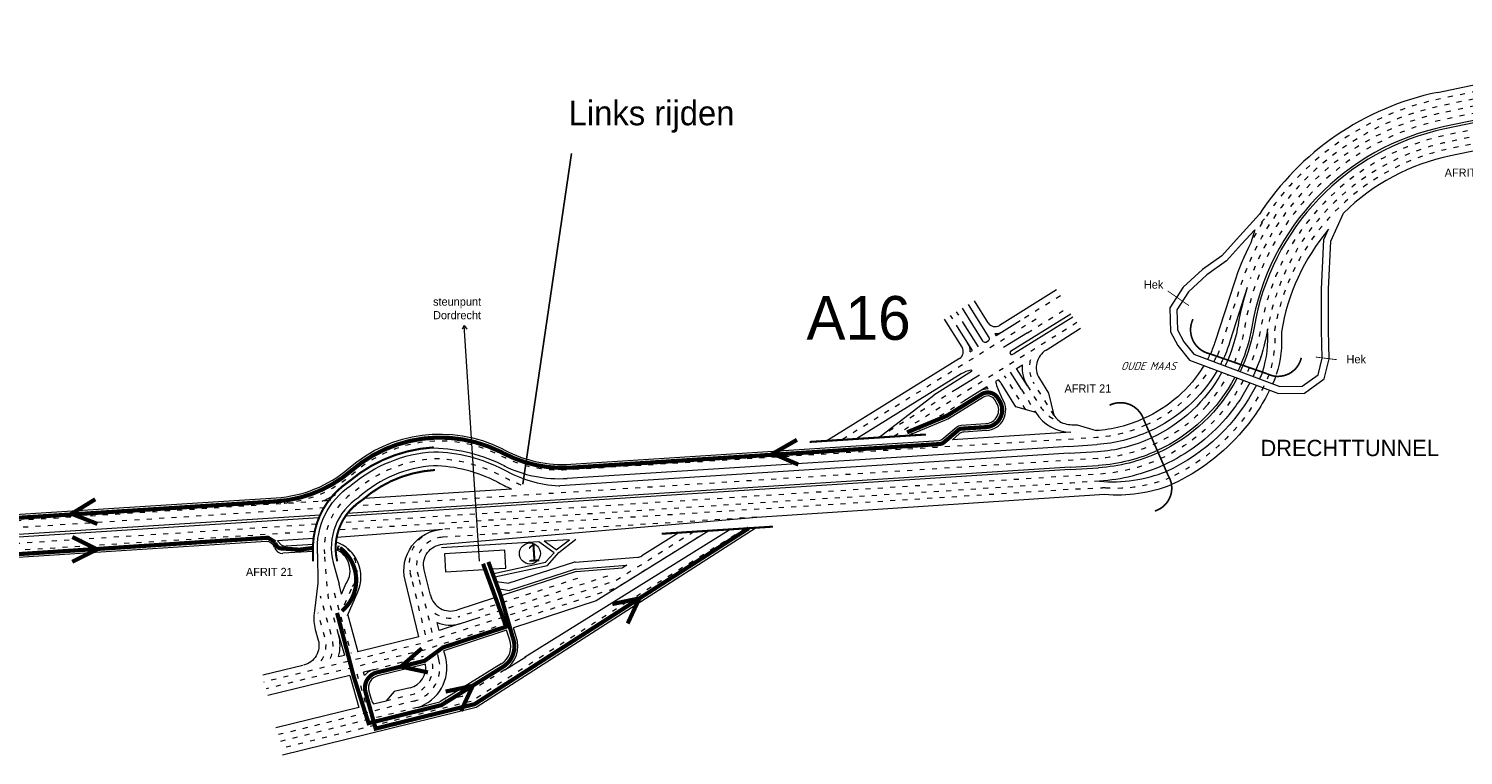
# Model space of a CAD drawing. Header units: metres. Extents: x 534 to 2089, y -2348 to -1299.
# Tile 4 of 6: x 1453 to 1800, y -1538 to -1362. Entities that reach past the tile are written whole.
import ezdxf
from ezdxf.enums import TextEntityAlignment as Align

# ---------------------------------------------------------------- set-up
doc = ezdxf.new("R2010")
doc.units = ezdxf.units.M
doc.linetypes.add('ACAD_ISO03W100', pattern=[30, 12, -18])
doc.layers.get('0').update_dxf_attribs({"lineweight": 0})
for name, color, linetype, lineweight in [('deelstrepen', 8, 'ACAD_ISO03W100', 0), ('HEKTO', 7, 'Continuous', 0), ('Kunstwerk', 7, 'Continuous', 0), ('RW-MARK', 7, 'Continuous', 0), ('Spoorweg solid', 7, 'Continuous', 0), ('Strooi NIET', 10, 'Continuous', 0), ('Strooi WEL', 90, 'Continuous', 0), ('Text', 7, 'Continuous', 0)]:
    doc.layers.add(name, color=color, linetype=linetype, lineweight=lineweight)
doc.styles.add('ISO25C', font='ISO', dxfattribs={"oblique": 20, "height": 2.5})
doc.dimstyles.get("Standard").update_dxf_attribs({"dimtxt": 0.18, "dimasz": 0.18, "dimexe": 0.18, "dimexo": 0.0625, "dimgap": 0.09, "dimtad": 0, "dimtih": 1, "dimtoh": 1, "dimdec": 4, "dimzin": 0, "dimdsep": 46, "dimtxsty": 'Standard', "dimcen": 0.09, "dimadec": 0, "dimazin": 0, "dimtfac": 1, "dimtdec": 4, "dimtofl": 0, "dimtmove": 0, "dimatfit": 3, "dimfxl": 1, "dimtolj": 1, "dimtzin": 0, "dimarcsym": 0})

msp = doc.modelspace()

# ---------------------------------------------------------------- linework, layer by layer
msp.add_line((1561.93, -1490.78), (1558.27, -1433.66))
for points in [[(1750.75, -1406.7), (1745.18, -1412.83), (1741.62, -1416.75), (1736.94, -1420.06), (1732.28, -1424.38), (1729.03, -1429.42), (1729.24, -1435.2), (1731.02, -1438.54), (1733.81, -1442.03), (1755.36, -1450.14), (1761.67, -1450.09), (1766.44, -1446.59), (1767.66, -1441.76), (1767.49, -1434.81), (1767.49, -1424.89), (1768.04, -1413.25), (1771.09, -1406.42)], [(1752.01, -1407.85), (1751.21, -1408.72)], [(1749.62, -1410.47), (1746.44, -1413.97), (1742.76, -1418.03), (1738.01, -1421.38), (1733.59, -1425.48), (1730.75, -1429.89), (1730.93, -1434.74), (1732.45, -1437.6), (1734.85, -1440.6), (1755.66, -1448.44), (1761.11, -1448.4), (1764.94, -1445.58), (1765.96, -1441.57), (1765.79, -1434.83), (1765.79, -1424.85), (1766.36, -1412.85), (1767.48, -1410.33)]]:
    msp.add_lwpolyline(points)
at = {"color": 1, "const_width": 0.2}
for points in [[(1733.69, -1428.85), (1728.56, -1425.3)], [(1764.36, -1441.3), (1769.57, -1441.96)]]:
    msp.add_lwpolyline(points, dxfattribs=at)
at = {"const_width": 0.2}
for points in [[(1734.85, -1440.6), (1755.66, -1448.44)], [(1755.07, -1450.03), (1733.81, -1442.03)]]:
    msp.add_lwpolyline(points, dxfattribs=at)
at = {"layer": 'deelstrepen', "linetype": 'ACAD_ISO03W100', "ltscale": 0.1}
for p, q in [((1702.56, -1426.49), (1692.82, -1432.54)), ((1679.54, -1433.73), (1677.43, -1430.34)), ((1694.61, -1435.42), (1704.27, -1429.42)), ((1696.71, -1432.12), (1649.66, -1461.37)), ((1706.59, -1432.96), (1662.19, -1460.57)), ((1678.09, -1434.63), (1675.98, -1431.23)), ((1694.2, -1454.09), (1689.08, -1445.85)), ((1677.37, -1449.13), (1658.61, -1460.79)), ((1693.16, -1449.2), (1696.62, -1454.77)), ((1665.77, -1460.34), (1679.16, -1452.01)), ((1525.86, -1476.09), (1407.28, -1483.69)), ((1524.51, -1477.87), (1407.38, -1485.38)), ((1522.5, -1481.83), (1407.63, -1489.19)), ((1629.08, -1480.09), (1552.73, -1484.99)), ((1626.41, -1482.81), (1597.65, -1500.69)), ((1522.05, -1483.55), (1407.74, -1490.88)), ((1585.68, -1494.94), (1556.74, -1504.28)), ((1592.97, -1494.37), (1562.08, -1504.34)), ((1526.79, -1498.46), (1530.86, -1513.06)), ((1597.65, -1500.69), (1559.95, -1524.71)), ((1536.32, -1517.04), (1548.42, -1513.79)), ((1568.08, -1517.07), (1557.73, -1523.51)), ((1532.28, -1518.02), (1534.5, -1525.75)), ((1557.73, -1523.51), (1552.38, -1524.84)), ((1546.94, -1526.18), (1513.45, -1534.49)), ((1559.95, -1524.71), (1513.86, -1536.14))]:
    msp.add_line(p, q, dxfattribs=at)
at = {"layer": 'deelstrepen', "linetype": 'ACAD_ISO03W100', "ltscale": 0.1, "flags": 128}
for points in [[(1881.89, -1362.17), (1794.52, -1380.51, 0.269012), (1746.21, -1423.96), (1741.67, -1437.99, -0.02685), (1740.32, -1441.52)], [(1882.24, -1363.83), (1794.87, -1382.17, 0.259154), (1748.55, -1422.3)], [(1882.59, -1365.48), (1795.22, -1383.82, 0.30868), (1747.25, -1433.77, -0.069689), (1744.04, -1443.98)], [(1883.37, -1369.22), (1796, -1387.56, 0.30868), (1751.07, -1434.34, -0.068588), (1747.61, -1445.41, -0.068588)], [(1883.72, -1370.88), (1796.35, -1389.22, 0.30868), (1752.73, -1434.64, -0.057837), (1749.9, -1444.41, -0.057837)], [(1821.05, -1373.2), (1794.17, -1378.84, 0.226598), (1748.68, -1413.61)], [(1884.07, -1372.54), (1796.7, -1390.87, 0.30868), (1754.39, -1434.93, -0.097645), (1753.16, -1445.27)], [(1746.85, -1446.94, -0.05951), (1741.17, -1455.25, -0.199736), (1711.91, -1469.69), (1705.04, -1470.13), (1528.56, -1481.44)], [(1753.08, -1445.57, -0.077339), (1745.47, -1458.04, -0.110433), (1728.96, -1470.56)], [(1694.6, -1448.3), (1697.52, -1453.01, 0.184298), (1703.2, -1457.33, 0.184298)], [(1737.94, -1453.12, -0.196541), (1711.68, -1465.88), (1710.19, -1465.97), (1703.36, -1466.41), (1531.61, -1477.42)], [(1723.31, -1457.76, -0.092739), (1711.34, -1460.8), (1704.47, -1461.25), (1583.04, -1468.66, -0.137459), (1567.21, -1465.3, 0.309415), (1531.42, -1469.53, -0.164942), (1513.6, -1476.87)], [(1572.06, -1472.32, -0.041597), (1567.13, -1470.04, 0.113154), (1551, -1465.93, 0.164107), (1532.03, -1473.64), (1531.8, -1473.81, 0.275915), (1524.43, -1488.94, 0.275915)], [(1713.45, -1472.97, -0.007197), (1712.14, -1473.07), (1705.25, -1473.38), (1553, -1483.01)], [(1527.82, -1508.5), (1525.59, -1500.46, -0.046568), (1525.26, -1498.63), (1524.43, -1488.94)], [(1525.86, -1514.36, 0.167786), (1526.19, -1508.95), (1523.49, -1499.27)], [(1523.64, -1514.9, 0.2213), (1524.55, -1509.41), (1522.84, -1503.26)], [(1539.33, -1524.57), (1545.54, -1523.05, 0.414214), (1550.45, -1514.95), (1550.07, -1513.35)]]:
    msp.add_lwpolyline(points, format="xyb", dxfattribs=at)
at = {"layer": 'deelstrepen', "linetype": 'ACAD_ISO03W100', "ltscale": 0.1}
for points in [[(1738.91, -1443.94, -0.158929), (1723.31, -1457.76)], [(1740.29, -1441.32, -0.009271), (1739.74, -1442.44, -0.009271)], [(1744.04, -1443.98, -0.000513), (1744, -1444.05, -0.000513)], [(1743.23, -1445.57, -0.059951), (1737.94, -1453.12)], [(1548.88, -1508.6), (1545.48, -1494.73), (1545.16, -1493.41, -0.390521), (1550.67, -1483.44, -0.390521)], [(1550.52, -1508.07), (1547.22, -1494.56), (1546.9, -1493.24, -0.466721), (1552.98, -1484.97)], [(1529.29, -1501.31), (1531.21, -1496.92, 0.443346), (1528.19, -1486.49)], [(1545.94, -1524.7, 0.414214), (1552.11, -1514.54), (1551.71, -1512.91)]]:
    msp.add_lwpolyline(points, format="xyb", dxfattribs=at)
at = {"layer": 'deelstrepen', "linetype": 'ByBlock', "ltscale": 0.1, "flags": 128}
for points in [[(1749.9, -1444.41, -0.00986), (1749.2, -1446, -0.00986)], [(1748.44, -1447.54, -0.059384), (1742.6, -1456.2, -0.10769), (1727.56, -1467.47)], [(1750.03, -1448.14, -0.169464), (1728.24, -1469.03)], [(1751.5, -1444.97, -0.009727), (1750.78, -1446.6, -0.009727)], [(1754.65, -1446.22, -0.008767), (1753.96, -1447.8, -0.008767)], [(1753.22, -1449.34, -0.059818), (1746.77, -1459.13, -0.110433), (1729.67, -1472.11)]]:
    msp.add_lwpolyline(points, format="xyb", dxfattribs=at)
at = {"layer": 'deelstrepen', "linetype": 'ACAD_ISO03W100', "ltscale": 0.1, "flags": 128}
for points in [[(1701.02, -1455.41), (1696.04, -1447.41)], [(1712.03, -1471.38), (1705.15, -1471.82), (1527.62, -1483.2)], [(1613.85, -1483.62), (1594.89, -1495.54), (1547.74, -1510.75), (1509.76, -1520.04)], [(1617.46, -1483.39), (1595.21, -1497.21), (1548.2, -1512.38), (1510.29, -1521.66)], [(1546.48, -1524.55), (1513.05, -1532.84)]]:
    msp.add_lwpolyline(points, dxfattribs=at)
at = {"layer": 'deelstrepen', "linetype": 'ACAD_ISO03W100', "ltscale": 0.1}
for centre, radius, start, end in [((1701.73, -1443.87), 6.7, 163.6, 211.8681), ((1715.85, -1437.26), 35.79, 266.164, 291.4916), ((1554.92, -1497.84), 6.7, 235.4765, 289.9752)]:
    msp.add_arc(centre, radius, start, end, dxfattribs=at)
at = {"layer": 'HEKTO'}
for p, q in [((1711.23, -1459.13), (1711.23, -1459.13)), ((1711.34, -1460.8), (1711.34, -1460.8)), ((1711.45, -1462.5), (1711.45, -1462.5)), ((1711.56, -1464.19), (1711.57, -1464.19)), ((1711.67, -1465.88), (1711.68, -1465.88)), ((1711.78, -1467.57), (1711.79, -1467.57)), ((1711.82, -1468.14), (1711.83, -1468.13))]:
    msp.add_line(p, q, dxfattribs=at)
at = {"layer": 'Kunstwerk'}
for points, const_width in [([(1734.68, -1432.12, 0.479665), (1738.65, -1440.49), (1752.65, -1445.37, 0.487821), (1760.89, -1441.49)], 0.4), ([(1725.46, -1478.6, 0.487821), (1728.7, -1470.08), (1722.76, -1456.49, 0.458083), (1714.48, -1452.97)], 0.4), ([(1550.83, -1463.19, 0.162011), (1530.45, -1471.38), (1530.05, -1471.68, 0.261402), (1521.65, -1488.44), (1521.66, -1490.8)], 0.5), ([(1551.16, -1468.67, 0.167113), (1533.56, -1475.95, 0.324427), (1527.51, -1490.8, 0.324427)], 0.5)]:
    msp.add_lwpolyline(points, format="xyb", dxfattribs=dict(at, const_width=const_width))
at = {"layer": 'Kunstwerk', "const_width": 0.5}
for points in [[(1670, -1460.07), (1641.86, -1461.87)], [(1632.97, -1482.39), (1606.07, -1484.12)]]:
    msp.add_lwpolyline(points, dxfattribs=at)
at = {"layer": 'RW-MARK'}
for p, q in [((1882.93, -1367.14), (1795.56, -1385.48)), ((1883.05, -1367.7), (1795.68, -1386.03)), ((1701.66, -1425.04), (1687.83, -1433.64)), ((1747.81, -1424.47), (1743.67, -1437.28)), ((1683.89, -1437.5), (1678.87, -1429.44)), ((1685.33, -1436.61), (1680.31, -1428.54)), ((1685.08, -1433), (1681.75, -1427.65)), ((1705.12, -1430.88), (1690.52, -1439.96)), ((1558.27, -1433.66), (1557.76, -1434.59)), ((1561.93, -1490.78), (1558.27, -1433.66)), ((1558.27, -1433.66), (1558.88, -1434.52)), ((1678.76, -1438.92), (1674.54, -1432.13)), ((1682.71, -1438.83), (1679.54, -1433.73)), ((1692.82, -1432.54), (1687.03, -1436.14)), ((1705.55, -1431.62), (1691.53, -1440.33)), ((1699.09, -1439.62), (1707.44, -1434.34)), ((1681.26, -1439.72), (1678.09, -1434.63)), ((1684.57, -1437.67), (1685.17, -1437.3)), ((1686.72, -1435.64), (1687.03, -1436.14)), ((1694.61, -1435.42), (1688.82, -1439.02)), ((1680.76, -1440.03), (1681.26, -1439.72)), ((1678.12, -1441.68), (1646.07, -1461.6)), ((1691.96, -1444.06), (1693.36, -1443.19)), ((1694.6, -1448.3), (1691.96, -1444.06)), ((1678.56, -1445.4), (1653.24, -1461.14)), ((1681.05, -1444.84), (1671.9, -1450.53)), ((1682.95, -1445.66), (1677.37, -1449.13)), ((1687.56, -1446.79), (1686.9, -1447.2)), ((1691.77, -1453.4), (1688.2, -1447.65)), ((1693.16, -1449.2), (1690.52, -1444.95)), ((1658.61, -1460.79), (1671.9, -1450.53)), ((1683.05, -1449.6), (1679.16, -1452.01)), ((1684.75, -1448.54), (1683.05, -1449.6)), ((1685.06, -1449.04), (1684.75, -1448.54)), ((1688.59, -1451.5), (1687.47, -1449.1)), ((1696.62, -1454.77), (1691.77, -1453.4)), ((1705.14, -1459.49), (1676.43, -1461.33)), ((1678.06, -1459.94), (1676.43, -1461.33)), ((1684.66, -1459.13), (1679.23, -1459.47)), ((1704.58, -1462.94), (1583.15, -1470.72)), ((1704.58, -1462.95), (1711.41, -1462.51)), ((1704.94, -1468.58), (1529.51, -1479.82)), ((1704.91, -1468.01), (1529.94, -1479.22)), ((1704.91, -1468.02), (1711.74, -1467.58)), ((1704.94, -1468.58), (1711.77, -1468.14)), ((1569.73, -1473.28), (1534, -1475.57)), ((1525.86, -1476.09), (1523.82, -1476.22)), ((1523.34, -1479.65), (1407.49, -1487.07)), ((1523.08, -1480.23), (1407.53, -1487.64)), ((1628.89, -1482.65), (1561.11, -1526.18)), ((1510.27, -1486.01), (1407.84, -1492.57)), ((1521.76, -1485.27), (1513.07, -1485.83)), ((1513.07, -1485.83), (1513.95, -1486.79)), ((1527.37, -1484.91), (1553, -1483.01)), ((1576.27, -1486.03), (1552.71, -1487.54)), ((1622.83, -1483.04), (1572.84, -1514.12)), ((1579.99, -1488.7), (1576.27, -1486.03)), ((1583.75, -1485.55), (1577.61, -1485.94)), ((1580.49, -1488.01), (1577.61, -1485.94)), ((1580.49, -1488.01), (1583.75, -1485.55)), ((1581.19, -1488.62), (1585.3, -1485.45)), ((1617.46, -1483.39), (1590.15, -1500.36)), ((1610.29, -1483.84), (1601.21, -1489.5)), ((1521.65, -1488.44), (1514.34, -1488.85)), ((1521.64, -1486.74), (1515.15, -1487.1)), ((1568.05, -1488.07), (1553.44, -1489.01)), ((1553.44, -1489.01), (1553.72, -1493.36)), ((1568.33, -1492.42), (1568.05, -1488.07)), ((1577.96, -1491.01), (1579.99, -1488.7)), ((1578.42, -1491.78), (1581.19, -1488.62)), ((1585.14, -1490.98), (1600.31, -1489.79)), ((1526.49, -1491.06), (1527.96, -1496.34)), ((1553.72, -1493.36), (1563.05, -1492.76)), ((1565.59, -1499.69), (1563.05, -1492.76)), ((1564.98, -1492.64), (1568.33, -1492.42)), ((1565.38, -1493.73), (1564.98, -1492.64)), ((1565.38, -1493.73), (1577.96, -1491.01)), ((1565.67, -1494.53), (1578.42, -1491.78)), ((1585.35, -1493.27), (1567.34, -1499.08)), ((1584.68, -1491.07), (1569.03, -1496.12)), ((1585.17, -1492.7), (1569.17, -1497.86)), ((1585.3, -1492.67), (1597.65, -1491.7)), ((1585.35, -1493.27), (1596.55, -1492.39)), ((1597.59, -1491.74), (1596.55, -1492.39)), ((1528.57, -1498.72), (1527.96, -1496.34)), ((1528.57, -1498.72), (1529.7, -1496.12)), ((1566.08, -1495.66), (1565.67, -1494.53)), ((1566.08, -1495.66), (1569.03, -1496.12)), ((1565.58, -1499.65), (1556.45, -1502.6)), ((1567.34, -1499.08), (1566.75, -1497.48)), ((1566.75, -1497.48), (1569.17, -1497.86)), ((1530.05, -1503.83), (1532.52, -1512.73)), ((1590.15, -1500.36), (1570.21, -1506.93)), ((1557.13, -1505.94), (1552.15, -1507.55)), ((1557.13, -1505.94), (1562.08, -1504.34)), ((1570.84, -1509.08), (1570.21, -1506.93)), ((1527.82, -1508.5), (1529.23, -1513.53)), ((1547.28, -1509.12), (1532.52, -1512.73)), ((1568.45, -1507.5), (1553.35, -1512.47)), ((1569.24, -1509.66), (1568.45, -1507.5)), ((1527.82, -1513.88), (1529.23, -1513.53)), ((1568.08, -1517.07), (1573.13, -1513.94)), ((1519.14, -1516), (1509.48, -1518.37)), ((1536.32, -1517.04), (1533.89, -1517.63)), ((1534.12, -1518.46), (1533.89, -1517.63)), ((1548.88, -1515.71), (1537.35, -1518.53)), ((1567.19, -1515.63), (1552.38, -1524.84)), ((1530.59, -1518.44), (1510.69, -1523.3)), ((1530.59, -1518.44), (1532.75, -1526.19)), ((1535.17, -1522.25), (1535.65, -1523.98)), ((1536.25, -1525.33), (1539.33, -1524.57)), ((1541.3, -1522.33), (1539.33, -1524.57)), ((1545.13, -1521.4), (1541.3, -1522.33)), ((1532.75, -1526.19), (1512.63, -1531.14)), ((1561.11, -1526.18), (1514.27, -1537.79)), ((1546.94, -1526.18), (1552.38, -1524.84))]:
    msp.add_line(p, q, dxfattribs=at)
for points in [[(1793.83, -1377.2), (1820.7, -1371.55, 0.431417), (1826.06, -1361.76)], [(1793.83, -1377.2, 0.1994), (1750.75, -1406.7)], [(1795.56, -1385.48, 0.30868), (1748.9, -1434.08, -0.058853), (1746.25, -1443.14, -0.058853)], [(1795.68, -1386.03, 0.30868), (1749.45, -1434.18, -0.058565), (1746.78, -1443.33, -0.058565)], [(1797.05, -1392.54, 0.14305), (1771.09, -1406.42, 0.14305)], [(1810.94, -1401.72), (1813.47, -1395.14, 0.594516), (1811.19, -1392.46), (1809.74, -1392.76, -0.141893), (1808.63, -1392.68), (1804.76, -1391.24, 0.141893), (1803.65, -1391.15), (1797.05, -1392.54)], [(1749.62, -1410.47), (1748.68, -1413.61, 0.040116), (1744.62, -1423.44), (1740.04, -1437.52, -0.024392), (1738.88, -1440.57)], [(1767.48, -1410.33, 0.132702), (1756.07, -1435.21, -0.097645), (1754.83, -1445.55)], [(1747.81, -1424.47, 0.036742), (1745.61, -1433.47)], [(1745.61, -1433.47, -0.060732), (1743.07, -1442.03, -0.060732)], [(1743.67, -1437.28, -0.031757), (1742.1, -1441.69, -0.031757)], [(1699.09, -1439.62, 0.414214), (1697.48, -1446.51), (1699.69, -1450.06), (1701.02, -1455.41, 0.148246), (1703.2, -1457.33, 0.087618), (1706.66, -1457.71), (1711.2, -1459.12)], [(1584.02, -1467.26), (1673.26, -1461.54, 0.161391), (1673.84, -1461.3), (1677.39, -1458.28, -0.161391), (1678.56, -1457.81), (1684.55, -1457.43, 0.566933), (1687.14, -1452.39), (1686.7, -1451.68, 0.414214), (1683.95, -1451.04)], [(1722.66, -1456.21, -0.093174), (1711.23, -1459.13)], [(1421.8, -1481.24), (1473.46, -1477.93), (1512.69, -1475.42, 0.162631), (1530.3, -1468.25, -0.303292), (1567.33, -1463.45), (1568.1, -1463.85, 0.138323), (1584.02, -1467.26)], [(1704.69, -1464.63), (1711.52, -1464.19, 0.092343), (1724.62, -1460.87)], [(1723.99, -1459.31, -0.092532), (1711.45, -1462.5)], [(1522.75, -1488.94, -0.268455), (1530.76, -1472.4), (1530.98, -1472.29, -0.162178), (1550.89, -1464.24, -0.113154), (1567.76, -1468.53, 0.114023), (1581.14, -1472.53, 0.031814), (1581.4, -1472.53)], [(1726.03, -1463.97, -0.092012), (1711.79, -1467.57)], [(1726.26, -1464.49, -0.091962), (1711.83, -1468.13)], [(1550.81, -1467.63, 0.166548), (1532.84, -1475.2), (1532.72, -1475.32, 0.323143), (1526.49, -1491.06)], [(1530.01, -1503.91), (1532.5, -1498.21, 0.436761), (1527.2, -1486.08)], [(1547.28, -1509.12), (1543.92, -1495.37, -0.466974), (1553, -1483.01)], [(1522.75, -1488.94), (1522.79, -1496.1), (1521.91, -1503.42, 0.098278), (1522.2, -1507.31), (1522.91, -1509.86, -0.423455), (1519.35, -1515.94)], [(1550.06, -1499.02), (1548.55, -1492.84, -0.466721), (1553.08, -1486.66)], [(1546.94, -1526.18, 0.396448), (1553.76, -1514.14), (1553.35, -1512.47)], [(1545.13, -1521.4, 0.392611), (1548.88, -1515.71, 0.392611)]]:
    msp.add_lwpolyline(points, format="xyb", dxfattribs=at)
at = {"layer": 'RW-MARK', "flags": 128}
for points in [[(1752.73, -1434.64, -0.057837), (1749.9, -1444.41)], [(1727.56, -1467.47, -0.091479), (1712.03, -1471.38)]]:
    msp.add_lwpolyline(points, format="xyb", dxfattribs=at)
at = {"layer": 'RW-MARK', "color": 8}
for points in [[(1738.77, -1440.62, -0.010725), (1738.16, -1441.85, -0.010725)], [(1737.31, -1443.34, -0.156042), (1722.7, -1456.19)], [(1740.5, -1444.55, -0.161443), (1723.95, -1459.33)], [(1741.87, -1441.92, -0.008838), (1741.32, -1443.04, -0.008838)], [(1743.07, -1442.03, -0.010578), (1742.42, -1443.45, -0.010578)], [(1746.25, -1443.14, -0.010222), (1745.58, -1444.64, -0.010222)], [(1746.78, -1443.33, -0.010168), (1746.11, -1444.84, -0.010168)], [(1741.64, -1444.97, -0.161564), (1724.67, -1460.87)], [(1744.82, -1446.17, -0.165219), (1726.03, -1463.97)], [(1745.35, -1446.37, -0.16577), (1726.26, -1464.49)]]:
    msp.add_lwpolyline(points, format="xyb", dxfattribs=at)
at = {"layer": 'RW-MARK'}
for points in [[(1683.95, -1451.04), (1675.48, -1456.3), (1665.77, -1460.34)], [(1704.69, -1464.63), (1581.4, -1472.53)], [(1552.15, -1507.55), (1551.66, -1505.58)]]:
    msp.add_lwpolyline(points, dxfattribs=at)
msp.add_circle((1574.15, -1488.9), 2.55, dxfattribs=at)
for centre, radius, start, end in [((1686.78, -1431.94), 2, 211.8681, 301.8681), ((1684.31, -1437.24), 0.5, 211.8681, 301.8477), ((1684.9, -1436.87), 0.5, 301.8477, 31.8681), ((1686.78, -1431.94), 3.7, 269.1477, 301.8681), ((1725.91, -1436.67), 26.9, 342.0342, 4.3421), ((1677.06, -1439.98), 2, 301.8681, 31.8681), ((1677.06, -1439.98), 3.7, 359.1273, 31.8681), ((1690.73, -1440.3), 0.4, 121.8681, 293.6036), ((1688.89, -1436.08), 5, 293.6036, 301.8681), ((1682.25, -1451.35), 7, 101.0651, 121.8681), ((1680.95, -1444.67), 0.2, 301.8681, 101.0651), ((1701.73, -1443.87), 8.4, 175.3385, 211.8681), ((1693.82, -1446.15), 7, 188.6365, 204.8958), ((1682.25, -1451.35), 7, 31.8681, 40.6242), ((1685, -1452.74), 3.7, 89.1477, 121.8681), ((1684.34, -1454.14), 5, 273.6669, 31.8681), ((1705.11, -1449.49), 10, 211.8681, 270.1448), ((1679.36, -1461.47), 2, 93.6669, 130.3388), ((1550.17, -1472.34), 8.98, 85.217, 106.2343), ((1549.96, -1503.17), 39.79, 62.8016, 88.6247), ((1549.96, -1503.17), 35.55, 62.8016, 88.6247), ((1715.12, -1435.72), 35.79, 265.0324, 291.4916), ((1583.1, -1441.57), 34.41, 240.3582, 247.1293), ((1716.35, -1438.89), 35.79, 265.0324, 291.4916), ((1510.4, -1488), 2, 16.6729, 93.6669), ((1514.23, -1486.86), 2, 196.6729, 273.2352), ((1515.03, -1485.11), 2, 237.0802, 273.2352), ((1524.97, -1493.07), 5.63, 327.1535, 67.5496), ((1600.15, -1487.8), 2, 274.4821, 301.8681), ((1585.29, -1492.97), 2, 94.4821, 107.8851), ((1554.92, -1497.84), 5, 193.7447, 287.8851), ((1554.92, -1497.84), 8.4, 247.215, 285.2451), ((1518.19, -1511.18), 10, 344.3161, 15.5465), ((1564.55, -1511.38), 5, 301.8681, 20.1033), ((1564.55, -1511.38), 6.7, 301.8681, 20.1033), ((1537.27, -1520.92), 4, 103.7447, 142.0838), ((1538.06, -1521.45), 3, 103.7447, 195.5465), ((1540.47, -1522.64), 5, 195.5465, 212.5098)]:
    msp.add_arc(centre, radius, start, end, dxfattribs=at)
at = {"layer": 'Spoorweg solid'}
for points in [[(1523.82, -1476.22, 0.028654), (1527.09, -1474.64, 0.028654)], [(1550.06, -1499.02), (1548.55, -1492.84, -0.466721), (1553.08, -1486.66), (1629.08, -1480.09), (1713.25, -1474.54)]]:
    msp.add_lwpolyline(points, format="xyb", dxfattribs=at)
msp.add_arc((1581.24, -1440.78), 30, 243.3746, 273.6669, dxfattribs=at)
at = {"layer": 'Strooi NIET', "linetype": 'ACAD_ISO03W100', "ltscale": 0.1, "const_width": 1, "flags": 128}
for points in [[(1521.63, -1487.55), (1521.63, -1487.55), (1521.63, -1487.55), (1518.32, -1487.98), (1514.1, -1487.68, -0.396089), (1512.51, -1486.18), (1510.73, -1485.08), (1407.8, -1491.85)], [(1528.64, -1502.83, 0.485411), (1528.14, -1487.54), (1527.47, -1487.47), (1528.14, -1487.54)], [(1527.47, -1503.28), (1531.45, -1518.56), (1535.09, -1530), (1552.71, -1525.63), (1567.64, -1516.35, 0.355274), (1570.04, -1509.37), (1567.1, -1499.17), (1564.09, -1490.93)]]:
    msp.add_lwpolyline(points, format="xyb", dxfattribs=at)
at = {"layer": 'Strooi NIET', "const_width": 1}
for points in [[(1463.36, -1484.9), (1469.36, -1487.9), (1463.36, -1490.9)], [(1553.74, -1522.34), (1560.3, -1520.96), (1557.47, -1527.04)]]:
    msp.add_lwpolyline(points, dxfattribs=at)
at = {"layer": 'Strooi WEL', "ltscale": 0.1, "const_width": 1}
for points in [[(1584.08, -1468.1), (1673.31, -1462.38, 0.161391), (1674.39, -1461.95), (1677.94, -1458.93, -0.161391), (1678.61, -1458.66), (1684.6, -1458.28, 0.566933), (1687.86, -1451.94), (1687.42, -1451.23, 0.414214), (1683.5, -1450.32, 0.414214)], [(1421.54, -1482.07), (1473.51, -1478.78), (1512.74, -1476.27, 0.162663), (1530.86, -1468.89, -0.303278), (1566.94, -1464.21), (1567.7, -1464.6, 0.138278), (1584.08, -1468.1, 0.138278)]]:
    msp.add_lwpolyline(points, format="xyb", dxfattribs=at)
at = {"layer": 'Strooi WEL', "ltscale": 0.1, "const_width": 1, "flags": 128}
msp.add_lwpolyline([(1683.5, -1450.32), (1675.09, -1455.54), (1665.45, -1459.55)], dxfattribs=at)
at = {"layer": 'Strooi WEL', "const_width": 1}
for points in [[(1639.14, -1467.36), (1632.98, -1464.7), (1638.8, -1461.36)], [(1469.45, -1481.73), (1463.21, -1479.28), (1468.92, -1475.76)], [(1594.09, -1501.15), (1600.66, -1499.77), (1597.82, -1505.85)], [(1549.47, -1517.7), (1542.91, -1516.3), (1547.97, -1511.89)]]:
    msp.add_lwpolyline(points, dxfattribs=at)
at = {"layer": 'Strooi WEL', "ltscale": 0.1, "const_width": 1, "flags": 128}
msp.add_lwpolyline([(1562.81, -1491.38), (1568.4, -1506.63), (1553.08, -1511.67), (1548.68, -1514.89), (1537.15, -1517.71, 0.423455), (1534.35, -1522.48), (1536.81, -1531.32), (1560.77, -1525.38), (1627.14, -1482.77)], format="xyb", dxfattribs=at)

# ---------------------------------------------------------------- texts
at = {"lineweight": 60}
msp.add_text('Links rijden', height=5.9344, dxfattribs=at).set_placement((1583.53, -1385.16))
at = {"layer": 'RW-MARK'}
msp.add_text('1', height=4.24, rotation=3.6669, dxfattribs=at).set_placement((1573.59, -1490.94))
at = {"layer": 'Text'}
for s, height, p in [('AFRIT 22', 1.978, (1795.61, -1397.63)), ('Hek', 1.978, (1722.78, -1424.74)), ('steunpunt', 1.978, (1550.7, -1428.87)), ('A16', 10.597, (1641.1, -1437.13)), ('Dordrecht', 1.978, (1550.7, -1432.15)), ('Hek', 1.978, (1771.84, -1442.82)), ('AFRIT 21', 1.978, (1703.57, -1449.91)), ('DRECHTTUNNEL', 3.9563, (1751.01, -1465.31)), ('AFRIT 21', 1.978, (1505.41, -1494.35))]:
    msp.add_text(s, height=height, dxfattribs=at).set_placement(p)
at = {"layer": 'Text', "style": 'ISO25C', "oblique": 20}
msp.add_text('OUDE MAAS', height=1.978, dxfattribs=at).set_placement((1723.86, -1443.48), align=Align.MIDDLE_CENTER)

# ---------------------------------------------------------------- leaders
msp.add_leader([(1572.46, -1472.11), (1584.23, -1392.03)], dimstyle='Standard', override={"dimasz": 0.9, "dimgap": 0.09, "dimtad": 0})

doc.saveas('drawing.dxf')
